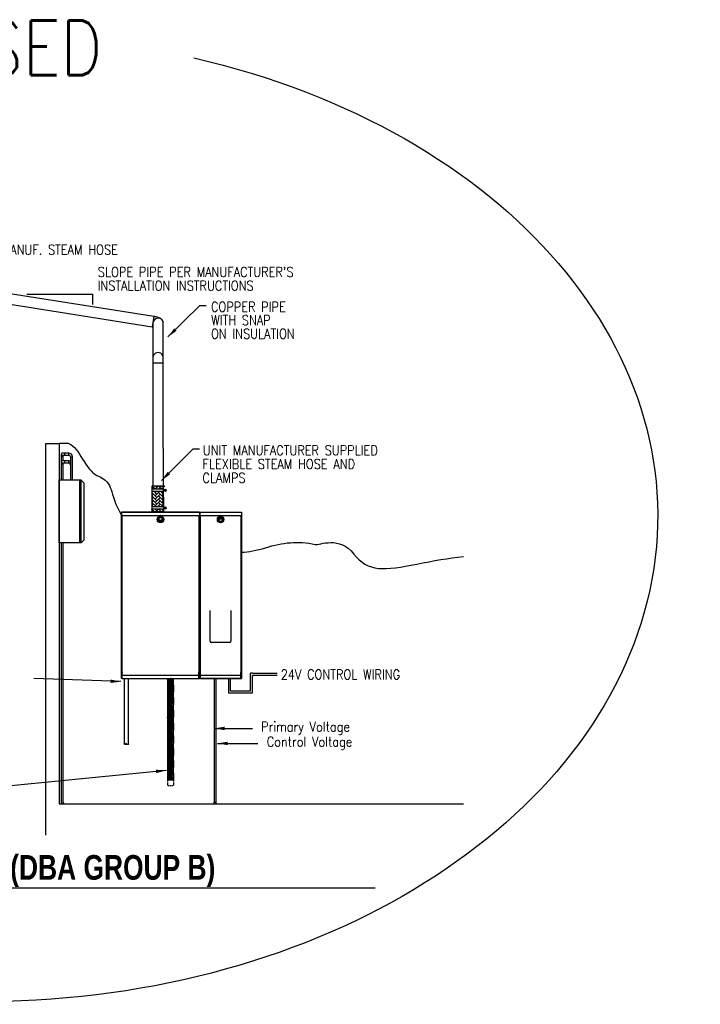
# Model space of a CAD drawing. Header units: inches. Extents: x -3.9 to 9.8, y 0.9 to 20.9.
# Tile 3 of 3: x 3.3 to 9.8, y 11.5 to 20.9. Entities that reach past the tile are written whole.
import ezdxf

# ---------------------------------------------------------------- set-up
doc = ezdxf.new("R2010")
doc.units = ezdxf.units.IN
doc.header["$MEASUREMENT"] = 0
for name, color, linetype in [('DEFAULT', 7, 'Continuous'), ('M-DETL-HEVY', 5, 'Continuous'), ('M-DETL-M', 1, 'Continuous'), ('M-DETL-TEXT', 2, 'Continuous')]:
    doc.layers.add(name, color=color, linetype=linetype)
doc.styles.add('BOLD', font='bold.shx', dxfattribs={"width": 0.9})
doc.styles.add('Romans', font='romans.shx')
doc.dimstyles.get("Standard").update_dxf_attribs({"dimtxt": 0.18, "dimasz": 0.18, "dimexe": 0.18, "dimexo": 0.0625, "dimgap": 0.09, "dimtad": 0, "dimtih": 1, "dimtoh": 1, "dimdec": 5, "dimzin": 0, "dimdsep": 46, "dimlunit": 4, "dimtxsty": 'Romans', "dimcen": 0.09, "dimadec": 0, "dimazin": 0, "dimtfac": 1, "dimtdec": 5, "dimtofl": 0, "dimtmove": 2, "dimatfit": 3, "dimfxl": 1, "dimtolj": 1, "dimtzin": 3, "dimarcsym": 0})
pattern_1 = [(135, (7.50195, 11.423051), (-1e-18, 0.015577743), [0.03304538, -0.01101513]), (45, (7.494162, 11.43084), (-1e-18, 0.015577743), [0.03304538, -0.01101513])]
pattern_2 = [(135, (7.50195, 10.821369), (-1e-18, 0.015577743), [0.03304538, -0.01101513]), (45, (7.494162, 10.829158), (-1e-18, 0.015577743), [0.03304538, -0.01101513])]
pattern_3 = [(135, (7.50195, 10.941437), (-1e-18, 0.015577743), [0.03304538, -0.01101513]), (45, (7.494162, 10.949226), (-1e-18, 0.015577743), [0.03304538, -0.01101513])]
pattern_4 = [(135, (7.50195, 11.176728), (-1e-18, 0.015577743), [0.03304538, -0.01101513]), (45, (7.494162, 11.184517), (-1e-18, 0.015577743), [0.03304538, -0.01101513])]
pattern_5 = [(135, (7.50195, 11.056548), (-1e-18, 0.015577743), [0.03304538, -0.01101513]), (45, (7.494162, 11.064337), (-1e-18, 0.015577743), [0.03304538, -0.01101513])]
pattern_6 = [(135, (7.50195, 11.296908), (-1e-18, 0.015577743), [0.03304538, -0.01101513]), (45, (7.494162, 11.304697), (-1e-18, 0.015577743), [0.03304538, -0.01101513])]
pattern_7 = [(135, (7.50195, 11.663412), (-1e-18, 0.015577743), [0.03304538, -0.01101513]), (45, (7.494162, 11.6712), (-1e-18, 0.015577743), [0.03304538, -0.01101513])]
pattern_8 = [(135, (7.50195, 11.543232), (-1e-18, 0.015577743), [0.03304538, -0.01101513]), (45, (7.494162, 11.55102), (-1e-18, 0.015577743), [0.03304538, -0.01101513])]
pattern_9 = [(135, (10.346237, 10.37406), (-3e-18, 0.032266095), [0.06844672, -0.02281557]), (45, (10.330104, 10.390193), (-3e-18, 0.032266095), [0.06844672, -0.02281557])]

msp = doc.modelspace()

# ---------------------------------------------------------------- hatches: boundary and pattern name
at = {"layer": 'M-DETL-M', "linetype": 'Continuous'}
h = msp.add_hatch(dxfattribs=at)
h.set_pattern_fill('AR-HBONE', color=256, scale=0.005704, angle=180, style=0)
h.set_pattern_definition(pattern_9)
h.paths.add_polyline_path([(4.667, 16.4224), (4.667, 16.453), (4.553, 16.453), (4.553, 16.4224)])
h = msp.add_hatch(dxfattribs=at)
h.set_pattern_fill('AR-HBONE', color=256, scale=0.005704, angle=180, style=0)
h.set_pattern_definition(pattern_9)
h.paths.add_polyline_path([(4.667, 16.3469), (4.667, 16.4), (4.553, 16.4), (4.553, 16.2524), (4.667, 16.2524)])
h = msp.add_hatch(dxfattribs=at)
h.set_pattern_fill('AR-HBONE', color=256, scale=0.005704, angle=180, style=0)
h.set_pattern_definition(pattern_9)
h.paths.add_polyline_path([(4.553, 16.23), (4.667, 16.23), (4.667, 16.2043), (4.553, 16.2043)])
h = msp.add_hatch(dxfattribs=at)
h.set_pattern_fill('AR-HBONE', color=256, scale=0.002754, angle=180, style=0)
h.set_pattern_definition(pattern_7)
h.paths.add_polyline_path([(4.7601, 14.5835), (4.7601, 14.5983), (4.705, 14.5983), (4.705, 14.5835)])
h = msp.add_hatch(dxfattribs=at)
h.set_pattern_fill('AR-HBONE', color=256, scale=0.002754, angle=180, style=0)
h.set_pattern_definition(pattern_7)
h.paths.add_polyline_path([(4.7601, 14.547), (4.7601, 14.5727), (4.705, 14.5727), (4.705, 14.5014), (4.7601, 14.5014)])
h = msp.add_hatch(dxfattribs=at)
h.set_pattern_fill('AR-HBONE', color=256, scale=0.002754, angle=180, style=0)
h.set_pattern_definition(pattern_7)
h.paths.add_polyline_path([(4.705, 14.4906), (4.7601, 14.4906), (4.7601, 14.4782), (4.705, 14.4782)])
h = msp.add_hatch(dxfattribs=at)
h.set_pattern_fill('AR-HBONE', color=256, scale=0.002754, angle=180, style=0)
h.set_pattern_definition(pattern_8)
h.paths.add_polyline_path([(4.7601, 14.4633), (4.7601, 14.4781), (4.705, 14.4781), (4.705, 14.4633)])
h = msp.add_hatch(dxfattribs=at)
h.set_pattern_fill('AR-HBONE', color=256, scale=0.002754, angle=180, style=0)
h.set_pattern_definition(pattern_8)
h.paths.add_polyline_path([(4.7601, 14.4269), (4.7601, 14.4525), (4.705, 14.4525), (4.705, 14.3812), (4.7601, 14.3812)])
h = msp.add_hatch(dxfattribs=at)
h.set_pattern_fill('AR-HBONE', color=256, scale=0.002754, angle=180, style=0)
h.set_pattern_definition(pattern_8)
h.paths.add_polyline_path([(4.705, 14.3704), (4.7601, 14.3704), (4.7601, 14.358), (4.705, 14.358)])
h = msp.add_hatch(dxfattribs=at)
h.set_pattern_fill('AR-HBONE', color=256, scale=0.002754, angle=180, style=0)
h.set_pattern_definition(pattern_1)
h.paths.add_polyline_path([(4.7601, 14.3431), (4.7601, 14.3579), (4.705, 14.3579), (4.705, 14.3431)])
h = msp.add_hatch(dxfattribs=at)
h.set_pattern_fill('AR-HBONE', color=256, scale=0.002754, angle=180, style=0)
h.set_pattern_definition(pattern_1)
h.paths.add_polyline_path([(4.7601, 14.3067), (4.7601, 14.3323), (4.705, 14.3323), (4.705, 14.261), (4.7601, 14.261)])
h = msp.add_hatch(dxfattribs=at)
h.set_pattern_fill('AR-HBONE', color=256, scale=0.002754, angle=180, style=0)
h.set_pattern_definition(pattern_1)
h.paths.add_polyline_path([(4.705, 14.2502), (4.7601, 14.2502), (4.7601, 14.2378), (4.705, 14.2378)])
h = msp.add_hatch(dxfattribs=at)
h.set_pattern_fill('AR-HBONE', color=256, scale=0.002754, angle=180, style=0)
h.set_pattern_definition([(135, (7.50195, 11.30794), (-1e-18, 0.015577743), [0.03304538, -0.01101513]), (45, (7.494162, 11.315729), (-1e-18, 0.015577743), [0.03304538, -0.01101513])])
h.paths.add_polyline_path([(4.7601, 14.228), (4.7601, 14.2428), (4.705, 14.2428), (4.705, 14.228)])
h = msp.add_hatch(dxfattribs=at)
h.set_pattern_fill('AR-HBONE', color=256, scale=0.002754, angle=180, style=0)
h.set_pattern_definition(pattern_6)
h.paths.add_polyline_path([(4.7601, 14.217), (4.7601, 14.2318), (4.705, 14.2318), (4.705, 14.217)])
h = msp.add_hatch(dxfattribs=at)
h.set_pattern_fill('AR-HBONE', color=256, scale=0.002754, angle=180, style=0)
h.set_pattern_definition(pattern_6)
h.paths.add_polyline_path([(4.7601, 14.1805), (4.7601, 14.2062), (4.705, 14.2062), (4.705, 14.1349), (4.7601, 14.1349)])
h = msp.add_hatch(dxfattribs=at)
h.set_pattern_fill('AR-HBONE', color=256, scale=0.002754, angle=180, style=0)
h.set_pattern_definition(pattern_6)
h.paths.add_polyline_path([(4.705, 14.1241), (4.7601, 14.1241), (4.7601, 14.1117), (4.705, 14.1117)])
h = msp.add_hatch(dxfattribs=at)
h.set_pattern_fill('AR-HBONE', color=256, scale=0.002754, angle=180, style=0)
h.set_pattern_definition(pattern_4)
h.paths.add_polyline_path([(4.7601, 14.0968), (4.7601, 14.1116), (4.705, 14.1116), (4.705, 14.0968)])
h = msp.add_hatch(dxfattribs=at)
h.set_pattern_fill('AR-HBONE', color=256, scale=0.002754, angle=180, style=0)
h.set_pattern_definition(pattern_4)
h.paths.add_polyline_path([(4.7601, 14.0604), (4.7601, 14.086), (4.705, 14.086), (4.705, 14.0147), (4.7601, 14.0147)])
h = msp.add_hatch(dxfattribs=at)
h.set_pattern_fill('AR-HBONE', color=256, scale=0.002754, angle=180, style=0)
h.set_pattern_definition(pattern_4)
h.paths.add_polyline_path([(4.705, 14.0039), (4.7601, 14.0039), (4.7601, 13.9915), (4.705, 13.9915)])
h = msp.add_hatch(dxfattribs=at)
h.set_pattern_fill('AR-HBONE', color=256, scale=0.002754, angle=180, style=0)
h.set_pattern_definition(pattern_5)
h.paths.add_polyline_path([(4.7601, 13.9766), (4.7601, 13.9914), (4.705, 13.9914), (4.705, 13.9766)])
h = msp.add_hatch(dxfattribs=at)
h.set_pattern_fill('AR-HBONE', color=256, scale=0.002754, angle=180, style=0)
h.set_pattern_definition(pattern_5)
h.paths.add_polyline_path([(4.7601, 13.9402), (4.7601, 13.9658), (4.705, 13.9658), (4.705, 13.8945), (4.7601, 13.8945)])
h = msp.add_hatch(dxfattribs=at)
h.set_pattern_fill('AR-HBONE', color=256, scale=0.002754, angle=180, style=0)
h.set_pattern_definition(pattern_5)
h.paths.add_polyline_path([(4.705, 13.8837), (4.7601, 13.8837), (4.7601, 13.8713), (4.705, 13.8713)])
h = msp.add_hatch(dxfattribs=at)
h.set_pattern_fill('AR-HBONE', color=256, scale=0.002754, angle=180, style=0)
h.set_pattern_definition(pattern_3)
h.paths.add_polyline_path([(4.7601, 13.8615), (4.7601, 13.8763), (4.705, 13.8763), (4.705, 13.8615)])
h = msp.add_hatch(dxfattribs=at)
h.set_pattern_fill('AR-HBONE', color=256, scale=0.002754, angle=180, style=0)
h.set_pattern_definition(pattern_3)
h.paths.add_polyline_path([(4.7601, 13.8251), (4.7601, 13.8507), (4.705, 13.8507), (4.705, 13.7794), (4.7601, 13.7794)])
h = msp.add_hatch(dxfattribs=at)
h.set_pattern_fill('AR-HBONE', color=256, scale=0.002754, angle=180, style=0)
h.set_pattern_definition(pattern_3)
h.paths.add_polyline_path([(4.705, 13.7686), (4.7601, 13.7686), (4.7601, 13.7562), (4.705, 13.7562)])
h = msp.add_hatch(dxfattribs=at)
h.set_pattern_fill('AR-HBONE', color=256, scale=0.002754, angle=180, style=0)
h.set_pattern_definition(pattern_2)
h.paths.add_polyline_path([(4.7601, 13.7414), (4.7601, 13.7562), (4.705, 13.7562), (4.705, 13.7414)])
h = msp.add_hatch(dxfattribs=at)
h.set_pattern_fill('AR-HBONE', color=256, scale=0.002754, angle=180, style=0)
h.set_pattern_definition(pattern_2)
h.paths.add_polyline_path([(4.7601, 13.705), (4.7601, 13.7306), (4.705, 13.7306), (4.705, 13.6594), (4.7601, 13.6594)])
h = msp.add_hatch(dxfattribs=at)
h.set_pattern_fill('AR-HBONE', color=256, scale=0.002754, angle=180, style=0)
h.set_pattern_definition(pattern_2)
h.paths.add_polyline_path([(4.705, 13.6485), (4.7601, 13.6485), (4.7601, 13.6362), (4.705, 13.6362)])

# ---------------------------------------------------------------- linework, layer by layer
at = {"layer": 'DEFAULT', "color": 7, "linetype": 'Continuous'}
for p, q in [((4.2644, 16.1708), (4.2644, 16.169)), ((4.2644, 16.169), (4.2644, 16.169)), ((4.2644, 16.169), (4.2669, 16.169)), ((4.2668, 16.169), (4.2668, 16.169)), ((4.2669, 16.169), (4.2669, 16.169)), ((4.2669, 16.169), (4.2669, 16.169)), ((4.2644, 14.6285), (4.2643, 14.6285)), ((4.2668, 14.6307), (4.2674, 14.6307)), ((4.2673, 14.6113), (4.2673, 14.6307)), ((4.2698, 14.6293), (4.2706, 14.6293)), ((4.2668, 14.6113), (4.2644, 14.6113)), ((4.2644, 14.6113), (4.2644, 14.6113)), ((4.2644, 14.6113), (4.2651, 14.6113)), ((4.2651, 14.6113), (4.2651, 14.6113)), ((4.2651, 14.6113), (4.2673, 14.6113)), ((4.2706, 14.6112), (4.2669, 14.6112)), ((4.2706, 14.6088), (4.2669, 14.6088)), ((4.2673, 14.6113), (4.2674, 14.6113)), ((4.2698, 14.6113), (4.2674, 14.6113)), ((4.2706, 14.6113), (4.2698, 14.6113)), ((4.2706, 14.6088), (4.2706, 14.6095)), ((5.1524, 13.4237), (5.1712, 13.4237))]:
    msp.add_line(p, q, dxfattribs=at)
for centre, radius, start, end in [((5.1243, 14.9675), 0.0125, 180, 270), ((5.2993, 14.9675), 0.0125, 270, 0), ((4.2669, 14.6113), 0.00254, 180, 270), ((4.2669, 14.6113), 0.00015, 180, 270), ((3.7209, 13.4237), 0.0156, 180, 250.45859), ((5.1368, 13.4237), 0.0156, 289.54141, 0), ((5.1368, 13.4237), 0.0344, 334.63624, 0)]:
    msp.add_arc(centre, radius, start, end, dxfattribs=at)
at = {"layer": 'M-DETL-HEVY', "linetype": 'Continuous'}
for p, q in [((4.2644, 16.2026), (5.0104, 16.2026)), ((4.2644, 16.2026), (4.2644, 16.2018)), ((4.2644, 16.2018), (5.0104, 16.2018)), ((4.2644, 16.2018), (4.2644, 16.1708)), ((4.2644, 16.1708), (5.0104, 16.1708)), ((4.2644, 14.6678), (4.2644, 16.169)), ((4.2706, 16.2026), (4.2669, 16.2026)), ((4.2669, 16.169), (4.2669, 14.6678)), ((4.2669, 16.169), (4.6335, 16.169)), ((5.0041, 16.2026), (4.2706, 16.2026)), ((4.2706, 16.2026), (4.2706, 16.2026)), ((4.6413, 16.169), (5.0078, 16.169)), ((5.0078, 16.2026), (5.0041, 16.2026)), ((5.0041, 16.2026), (5.0041, 16.2026)), ((5.0078, 14.6678), (5.0078, 16.169)), ((5.0104, 16.169), (5.0078, 16.169)), ((5.0078, 16.169), (5.0078, 16.169)), ((5.0079, 16.169), (5.0079, 16.169)), ((5.008, 16.169), (5.008, 16.169)), ((5.0104, 16.2026), (5.0104, 16.2018)), ((5.0104, 16.2018), (5.0104, 16.1708)), ((5.0104, 16.1708), (5.0104, 16.169)), ((5.0104, 16.169), (5.0104, 14.6678)), ((5.0104, 16.169), (5.0104, 16.169)), ((5.0131, 16.2029), (5.4131, 16.2029)), ((5.0131, 16.2029), (5.0131, 16.2022)), ((5.0131, 16.2022), (5.4131, 16.2022)), ((5.0131, 16.2022), (5.0131, 16.1712)), ((5.0131, 16.1712), (5.4131, 16.1712)), ((5.0131, 16.1712), (5.0131, 16.1694)), ((5.0131, 14.6681), (5.0131, 16.1694)), ((5.0131, 16.1694), (5.0157, 16.1694)), ((5.0131, 16.1694), (5.0131, 16.1694)), ((5.0131, 16.1694), (5.0157, 16.1694)), ((5.0155, 16.1694), (5.0155, 16.1694)), ((5.0157, 16.1694), (5.0157, 14.6681)), ((5.0157, 16.1694), (5.2092, 16.1694)), ((5.0157, 16.1694), (5.0157, 16.1694)), ((5.4106, 14.6681), (5.4106, 16.1694)), ((5.4131, 16.1694), (5.4106, 16.1694)), ((5.4106, 16.1694), (5.4131, 16.1694)), ((5.4131, 16.2029), (5.4131, 16.2022)), ((5.4131, 16.2022), (5.4131, 16.1712)), ((5.4131, 16.1712), (5.4131, 16.1694)), ((5.4131, 16.1694), (5.4131, 14.6681)), ((5.4131, 16.1694), (5.4131, 16.1694)), ((4.2643, 16.0541), (4.2625, 16.0524)), ((4.2625, 16.0088), (4.2625, 16.0524)), ((4.2643, 16.0604), (4.2643, 16.0525)), ((4.2644, 16.0604), (4.2643, 16.0604)), ((4.2644, 16.0525), (4.2643, 16.0525)), ((4.2643, 16.0525), (4.2643, 16.0448)), ((4.2644, 16.0448), (4.2643, 16.0448)), ((5.0131, 16.1049), (5.0104, 16.1085)), ((5.0104, 16.0695), (5.0131, 16.0731)), ((5.0104, 16.0604), (5.0105, 16.0604)), ((5.0104, 16.0526), (5.0105, 16.0526)), ((5.0104, 16.0448), (5.0105, 16.0448)), ((5.0105, 16.0526), (5.0105, 16.0604)), ((5.0131, 16.0586), (5.0105, 16.0586)), ((5.0105, 16.0448), (5.0105, 16.0526)), ((5.013, 16.0545), (5.013, 16.0466)), ((5.0131, 16.0545), (5.013, 16.0545)), ((5.0131, 16.0466), (5.013, 16.0466)), ((5.013, 16.0466), (5.013, 16.0389)), ((5.0131, 16.0389), (5.013, 16.0389)), ((5.4131, 16.0545), (5.4132, 16.0545)), ((5.4131, 16.0467), (5.4132, 16.0467)), ((5.4131, 16.0389), (5.4132, 16.0389)), ((5.4132, 16.0467), (5.4132, 16.0545)), ((5.4132, 16.0389), (5.4132, 16.0467)), ((4.2625, 16.0085), (4.2625, 16.0088)), ((4.2644, 16.0088), (4.2625, 16.0088)), ((4.2644, 16.0085), (4.2625, 16.0085)), ((4.2625, 16.0003), (4.2625, 16.0085)), ((4.2644, 16.0003), (4.2625, 16.0003)), ((4.2625, 15.9963), (4.2625, 16.0003)), ((4.2644, 15.9963), (4.2625, 15.9963)), ((4.2625, 15.851), (4.2625, 15.9963)), ((5.0131, 16.0088), (5.0104, 16.0088)), ((5.0131, 16.0085), (5.0104, 16.0085)), ((5.0131, 16.0003), (5.0104, 16.0003)), ((5.0131, 15.9963), (5.0104, 15.9963)), ((4.2625, 15.847), (4.2625, 15.851)), ((4.2644, 15.851), (4.2625, 15.851)), ((4.2644, 15.847), (4.2625, 15.847)), ((4.2625, 15.8388), (4.2625, 15.847)), ((5.0131, 15.851), (5.0104, 15.851)), ((5.0131, 15.847), (5.0104, 15.847)), ((4.2625, 15.8384), (4.2625, 15.8388)), ((4.2644, 15.8388), (4.2625, 15.8388)), ((4.2644, 15.8384), (4.2625, 15.8384)), ((4.2625, 15.7949), (4.2625, 15.8384)), ((4.2625, 15.7949), (4.2644, 15.7931)), ((5.0131, 15.8388), (5.0104, 15.8388)), ((5.0131, 15.8384), (5.0104, 15.8384)), ((5.0131, 15.7886), (5.0104, 15.7886)), ((4.2643, 14.6441), (4.2643, 14.6363)), ((4.2644, 14.6441), (4.2643, 14.6441)), ((4.2643, 14.6363), (4.2643, 14.6285)), ((4.2644, 14.6363), (4.2643, 14.6363)), ((4.2644, 14.6678), (4.2669, 14.6678)), ((4.2644, 14.6423), (4.2644, 14.6678)), ((4.2668, 14.6423), (4.2644, 14.6423)), ((4.2644, 14.6113), (4.2644, 14.6423)), ((4.2668, 14.6423), (4.2668, 14.6678)), ((4.2668, 14.6113), (4.2668, 14.6423)), ((4.2674, 14.6419), (4.2668, 14.6419)), ((4.2669, 14.6678), (4.2706, 14.6678)), ((4.2673, 14.6419), (4.2673, 14.6678)), ((4.2674, 14.6588), (4.2674, 14.6678)), ((4.2674, 14.6588), (4.2674, 14.6678)), ((4.2674, 14.6353), (4.2674, 14.6588)), ((4.2674, 14.6588), (4.2699, 14.6588)), ((4.2674, 14.6113), (4.2674, 14.6353)), ((4.2674, 14.6353), (4.2698, 14.6353)), ((4.2698, 14.6353), (4.2698, 14.6588)), ((4.2706, 14.6433), (4.2698, 14.6433)), ((4.2698, 14.6113), (4.2698, 14.6353)), ((4.2699, 14.6678), (4.2699, 14.6588)), ((4.2699, 14.6588), (4.2706, 14.6588)), ((4.2706, 14.6423), (4.2706, 14.6678)), ((4.2706, 14.6423), (5.0041, 14.6423)), ((4.2706, 14.6405), (4.2706, 14.6423)), ((4.2706, 14.6405), (5.0041, 14.6405)), ((4.2706, 14.6095), (4.2706, 14.6405)), ((5.0041, 14.6678), (5.0041, 14.6423)), ((5.0041, 14.6678), (5.0078, 14.6678)), ((5.0048, 14.6588), (5.0041, 14.6588)), ((5.005, 14.6433), (5.0041, 14.6433)), ((5.0041, 14.6423), (5.0041, 14.6405)), ((5.0041, 14.6405), (5.0041, 14.6095)), ((5.0041, 14.6293), (5.005, 14.6293)), ((5.0048, 14.6588), (5.0048, 14.6678)), ((5.0074, 14.6588), (5.0048, 14.6588)), ((5.005, 14.6353), (5.005, 14.6588)), ((5.005, 14.6113), (5.005, 14.6353)), ((5.0074, 14.6353), (5.005, 14.6353)), ((5.0074, 14.6419), (5.0074, 14.6678)), ((5.0074, 14.6588), (5.0074, 14.6678)), ((5.0074, 14.6588), (5.0074, 14.6678)), ((5.0074, 14.6353), (5.0074, 14.6588)), ((5.008, 14.6419), (5.0074, 14.6419)), ((5.0074, 14.6113), (5.0074, 14.6353)), ((5.0074, 14.6307), (5.008, 14.6307)), ((5.0074, 14.6113), (5.0074, 14.6307)), ((5.0078, 14.6678), (5.0104, 14.6678)), ((5.008, 14.6678), (5.008, 14.6423)), ((5.008, 14.6423), (5.008, 14.6113)), ((5.008, 14.6423), (5.0104, 14.6423)), ((5.0131, 14.7049), (5.0104, 14.7085)), ((5.0104, 14.6695), (5.0131, 14.6731)), ((5.0104, 14.6678), (5.0104, 14.6423)), ((5.0104, 14.6442), (5.0105, 14.6442)), ((5.0104, 14.6423), (5.0104, 14.6113)), ((5.0104, 14.6364), (5.0105, 14.6364)), ((5.0104, 14.6285), (5.0105, 14.6285)), ((5.0105, 14.6364), (5.0105, 14.6442)), ((5.0105, 14.6285), (5.0105, 14.6364)), ((5.013, 14.6445), (5.013, 14.6366)), ((5.0131, 14.6445), (5.013, 14.6445)), ((5.013, 14.6366), (5.013, 14.6289)), ((5.0131, 14.6366), (5.013, 14.6366)), ((5.0131, 14.6289), (5.013, 14.6289)), ((5.0131, 14.6391), (5.0131, 14.6681)), ((5.0131, 14.6681), (5.0157, 14.6681)), ((5.0131, 14.6091), (5.0131, 14.6391)), ((5.0155, 14.6391), (5.0131, 14.6391)), ((5.0155, 14.6391), (5.0155, 14.6681)), ((5.0158, 14.6423), (5.0155, 14.6423)), ((5.0155, 14.6091), (5.0155, 14.6391)), ((5.0155, 14.6311), (5.0158, 14.6311)), ((5.0157, 14.6681), (5.0194, 14.6681)), ((5.0158, 14.6592), (5.0158, 14.6681)), ((5.0158, 14.6592), (5.0158, 14.6681)), ((5.0158, 14.6592), (5.0183, 14.6592)), ((5.0158, 14.6352), (5.0158, 14.6592)), ((5.0158, 14.6113), (5.0158, 14.6352)), ((5.0158, 14.6352), (5.0182, 14.6352)), ((5.0182, 14.6352), (5.0182, 14.6592)), ((5.0194, 14.6437), (5.0182, 14.6437)), ((5.0182, 14.6113), (5.0182, 14.6352)), ((5.0182, 14.6297), (5.0194, 14.6297)), ((5.0183, 14.6592), (5.0183, 14.6681)), ((5.0183, 14.6592), (5.0194, 14.6592)), ((5.0183, 14.6592), (5.0183, 14.6437)), ((5.0183, 14.6297), (5.0183, 14.6113)), ((5.0194, 14.6427), (5.0194, 14.6681)), ((5.0194, 14.6427), (5.4069, 14.6427)), ((5.0194, 14.6409), (5.0194, 14.6427)), ((5.0194, 14.6409), (5.4069, 14.6409)), ((5.0194, 14.6099), (5.0194, 14.6409)), ((5.4069, 14.6681), (5.4069, 14.6427)), ((5.4069, 14.6681), (5.4106, 14.6681)), ((5.4081, 14.6577), (5.4069, 14.6577)), ((5.4082, 14.6437), (5.4069, 14.6437)), ((5.4069, 14.6427), (5.4069, 14.6409)), ((5.4069, 14.6409), (5.4069, 14.6099)), ((5.4069, 14.6297), (5.4082, 14.6297)), ((5.4081, 14.6577), (5.4081, 14.6681)), ((5.4106, 14.6577), (5.4081, 14.6577)), ((5.4082, 14.6289), (5.4082, 14.6577)), ((5.4082, 14.6102), (5.4082, 14.6289)), ((5.4082, 14.6289), (5.4106, 14.6289)), ((5.4106, 14.6577), (5.4106, 14.6681)), ((5.4106, 14.6577), (5.4106, 14.6681)), ((5.4106, 14.6681), (5.4131, 14.6681)), ((5.4106, 14.6289), (5.4106, 14.6577)), ((5.4107, 14.6423), (5.4106, 14.6423)), ((5.4106, 14.6311), (5.4107, 14.6311)), ((5.4106, 14.6102), (5.4106, 14.6289)), ((5.4107, 14.6423), (5.4107, 14.6681)), ((5.4107, 14.6681), (5.4107, 14.6391)), ((5.4107, 14.6391), (5.4107, 14.6091)), ((5.4107, 14.6391), (5.4131, 14.6391)), ((5.4107, 14.6089), (5.4107, 14.6311)), ((5.4131, 14.6681), (5.4131, 14.6391)), ((5.4131, 14.6445), (5.4132, 14.6445)), ((5.4131, 14.6391), (5.4131, 14.6091)), ((5.4131, 14.6367), (5.4132, 14.6367)), ((5.4131, 14.6289), (5.4132, 14.6289)), ((5.4132, 14.6367), (5.4132, 14.6445)), ((5.4132, 14.6289), (5.4132, 14.6367)), ((4.2706, 14.6095), (5.0041, 14.6095)), ((4.2706, 14.6088), (5.0041, 14.6088)), ((5.005, 14.6113), (5.0041, 14.6113)), ((5.0078, 14.6112), (5.0041, 14.6112)), ((5.0041, 14.6095), (5.0041, 14.6088)), ((5.0078, 14.6088), (5.0041, 14.6088)), ((5.005, 14.6113), (5.0074, 14.6113)), ((5.0074, 14.6113), (5.0074, 14.6113)), ((5.0074, 14.6113), (5.0096, 14.6113)), ((5.008, 14.6113), (5.0104, 14.6113)), ((5.0096, 14.6113), (5.0096, 14.6113)), ((5.0096, 14.6113), (5.0104, 14.6113)), ((5.0104, 14.6113), (5.0104, 14.6113)), ((5.0155, 14.6091), (5.0131, 14.6091)), ((5.0182, 14.6113), (5.0158, 14.6113)), ((5.0183, 14.6113), (5.0182, 14.6113)), ((5.0183, 14.6113), (5.0194, 14.6113)), ((5.0183, 14.6088), (5.0183, 14.6113)), ((5.4083, 14.6088), (5.0183, 14.6088)), ((5.0194, 14.6099), (5.4069, 14.6099)), ((5.0194, 14.6091), (5.0194, 14.6099)), ((5.0194, 14.6091), (5.4069, 14.6091)), ((5.4069, 14.6113), (5.4082, 14.6113)), ((5.4069, 14.6099), (5.4069, 14.6091)), ((5.4082, 14.6089), (5.4082, 14.6102)), ((5.4082, 14.6102), (5.4106, 14.6102)), ((5.4106, 14.6089), (5.4082, 14.6089)), ((5.4083, 14.6089), (5.4083, 14.6088)), ((5.4106, 14.6089), (5.4106, 14.6102)), ((5.4107, 14.6089), (5.4106, 14.6089)), ((5.4107, 14.6091), (5.4131, 14.6091)), ((5.4124, 14.6089), (5.4107, 14.6089)), ((5.4124, 14.6089), (5.4124, 14.6091)), ((5.4131, 14.6089), (5.4124, 14.6089)), ((5.4131, 14.6089), (5.4131, 14.6091))]:
    msp.add_line(p, q, dxfattribs=at)
for centre, radius, start, end in [((4.2669, 16.2001), 0.00254, 90, 100.18175), ((5.0078, 16.2001), 0.00254, 79.81825, 90), ((5.0078, 14.6113), 0.00015, 270, 0), ((5.0078, 14.6113), 0.00254, 270, 0), ((5.0183, 14.6113), 0.00254, 180, 270), ((5.0183, 14.6113), 0.00015, 180, 270), ((5.4083, 14.6113), 0.00254, 270, 290.76549)]:
    msp.add_arc(centre, radius, start, end, dxfattribs=at)
at = {"layer": 'M-DETL-M', "linetype": 'Continuous'}
for p, q in [((4.5736, 18.0765), (2.6369, 18.3832)), ((2.6213, 18.2844), (4.5579, 17.9777)), ((4.5736, 18.0765), (4.5579, 17.9777)), ((4.5639, 18.0114), (4.5639, 17.6824)), ((4.6639, 17.6824), (4.6639, 18.0114)), ((4.5639, 17.6824), (4.5639, 17.6331)), ((4.6639, 17.6331), (4.6639, 17.6824)), ((4.5639, 17.6331), (4.5639, 16.8147)), ((4.5639, 17.6331), (4.6639, 17.6331)), ((4.6639, 16.8147), (4.6639, 17.6331)), ((3.5394, 13.1089), (3.5394, 16.8589)), ((3.5394, 16.8589), (3.6644, 16.8589)), ((3.6644, 16.8589), (3.6644, 13.4089)), ((3.7598, 16.8589), (3.6644, 16.8589)), ((4.5639, 16.8147), (4.5639, 16.453)), ((4.6639, 16.8147), (4.6639, 16.4624)), ((3.6865, 16.7589), (3.6865, 16.7339)), ((3.7052, 16.7339), (3.6865, 16.7339)), ((3.6865, 16.7339), (3.6865, 16.6839)), ((3.7209, 16.7683), (3.6959, 16.7683)), ((3.6959, 16.7496), (3.7209, 16.7496)), ((3.7209, 16.6933), (3.6959, 16.6933)), ((3.7052, 16.7339), (3.7052, 16.7496)), ((3.7052, 16.6933), (3.7052, 16.7339)), ((3.7584, 16.7683), (3.7209, 16.7683)), ((3.7209, 16.7496), (3.7209, 16.7683)), ((3.7209, 16.7496), (3.7584, 16.7496)), ((3.7584, 16.6933), (3.7209, 16.6933)), ((3.7209, 16.6746), (3.7209, 16.6933)), ((3.7584, 16.7496), (3.7584, 16.7683)), ((3.7584, 16.6746), (3.7584, 16.6933)), ((3.774, 16.7339), (3.774, 16.5089)), ((3.774, 16.7339), (3.7927, 16.7339)), ((3.7927, 16.5089), (3.7927, 16.7339)), ((3.6865, 16.6839), (3.6865, 16.6589)), ((3.6865, 16.6589), (3.6865, 16.5089)), ((3.7052, 16.6589), (3.6865, 16.6589)), ((3.6959, 16.6746), (3.7209, 16.6746)), ((3.7052, 16.6589), (3.7052, 16.6746)), ((3.7052, 16.5089), (3.7052, 16.6589)), ((3.7209, 16.6746), (3.7584, 16.6746)), ((3.6646, 15.9089), (3.6646, 16.5089)), ((3.8634, 16.5089), (3.6646, 16.5089)), ((3.8634, 16.5089), (3.8634, 15.9089)), ((3.8646, 15.9089), (3.8646, 16.5089)), ((3.8771, 16.5089), (3.8646, 16.5089)), ((3.8771, 15.9089), (3.8771, 16.5089)), ((3.9021, 16.4839), (3.8771, 16.5089)), ((3.9021, 16.4839), (3.9021, 15.9339)), ((4.553, 16.453), (4.553, 16.2043)), ((4.667, 16.453), (4.553, 16.453)), ((4.667, 16.4224), (4.553, 16.4224)), ((4.6639, 16.4624), (4.6768, 16.4495)), ((4.667, 16.3469), (4.667, 16.453)), ((4.6866, 16.4032), (4.6704, 16.4193)), ((4.667, 16.4), (4.553, 16.4)), ((4.667, 16.3469), (4.667, 16.2043)), ((4.667, 16.2524), (4.553, 16.2524)), ((4.667, 16.23), (4.553, 16.23)), ((4.6866, 16.2332), (4.6704, 16.2493)), ((4.667, 16.2043), (4.553, 16.2043)), ((4.561, 16.2043), (4.561, 16.2041)), ((4.561, 16.2041), (4.661, 16.2041)), ((4.6214, 16.1424), (4.6214, 16.1228)), ((4.6485, 16.1476), (4.6262, 16.1476)), ((4.6471, 16.1486), (4.6276, 16.1486)), ((4.6452, 16.1496), (4.6295, 16.1496)), ((4.6534, 16.1228), (4.6534, 16.1424)), ((4.661, 16.2041), (4.661, 16.2043)), ((5.1971, 16.1427), (5.1971, 16.1232)), ((5.2101, 16.1514), (5.2161, 16.1514)), ((5.2291, 16.1232), (5.2291, 16.1427)), ((4.6522, 16.1211), (4.6226, 16.1211)), ((4.648, 16.1171), (4.6267, 16.1171)), ((3.8634, 15.9089), (3.6646, 15.9089)), ((3.6865, 15.9089), (3.6865, 13.4089)), ((3.7052, 13.4089), (3.7052, 15.9089)), ((3.8771, 15.9089), (3.8646, 15.9089)), ((3.9021, 15.9339), (3.8771, 15.9089)), ((5.1118, 14.9675), (5.1118, 15.2603)), ((5.3118, 15.2603), (5.3118, 14.9675)), ((5.2993, 14.955), (5.1243, 14.955)), ((5.5177, 14.6606), (5.4989, 14.6606)), ((5.4989, 14.6418), (5.4989, 14.6606)), ((5.4989, 14.4901), (5.4989, 14.6418)), ((5.5177, 14.6606), (5.7536, 14.6606)), ((5.5177, 14.6418), (5.7536, 14.6418)), ((5.5177, 14.4713), (5.5177, 14.6418)), ((4.2895, 14.6088), (4.2895, 13.983)), ((4.3315, 14.4298), (4.3315, 14.6088)), ((4.705, 14.5983), (4.705, 14.6093)), ((4.7073, 14.5983), (4.705, 14.6005)), ((4.705, 14.5983), (4.705, 14.4782)), ((4.7173, 14.5727), (4.7065, 14.5835)), ((4.7097, 14.5727), (4.7213, 14.5842)), ((4.7229, 14.5983), (4.7124, 14.6093)), ((4.7135, 14.592), (4.7308, 14.6093)), ((4.7221, 14.5835), (4.7369, 14.5687)), ((4.7253, 14.5727), (4.7361, 14.5835)), ((4.7384, 14.5983), (4.7278, 14.6093)), ((4.7485, 14.5727), (4.7291, 14.592)), ((4.7354, 14.5983), (4.7464, 14.6093)), ((4.7409, 14.5727), (4.7525, 14.5842)), ((4.754, 14.5983), (4.7427, 14.6093)), ((4.7447, 14.592), (4.7601, 14.6074)), ((4.7447, 14.5609), (4.7525, 14.5687)), ((4.7533, 14.5835), (4.7601, 14.5766)), ((4.7565, 14.5727), (4.7601, 14.5763)), ((4.7601, 14.5983), (4.7601, 14.6093)), ((4.7601, 14.547), (4.7601, 14.5983)), ((4.7601, 14.547), (4.7601, 14.4782)), ((5.1524, 14.6088), (5.1524, 13.4237)), ((5.1712, 13.4237), (5.1712, 14.6088)), ((5.2899, 14.6088), (5.2899, 14.4924)), ((5.3087, 14.4924), (5.3087, 14.6088)), ((4.3315, 13.983), (4.3315, 14.4298)), ((4.705, 14.4781), (4.705, 14.358)), ((4.7173, 14.4525), (4.7065, 14.4633)), ((4.7089, 14.4782), (4.7089, 14.4781)), ((4.7097, 14.4525), (4.7213, 14.4641)), ((4.7215, 14.4906), (4.7107, 14.5014)), ((4.7135, 14.483), (4.7326, 14.5014)), ((4.7221, 14.4633), (4.7369, 14.4485)), ((4.7253, 14.4525), (4.7361, 14.4633)), ((4.7263, 14.5014), (4.7369, 14.4908)), ((4.7485, 14.4525), (4.7291, 14.4718)), ((4.7367, 14.4906), (4.7525, 14.5063)), ((4.7409, 14.4525), (4.7525, 14.4641)), ((4.7527, 14.4906), (4.7419, 14.5014)), ((4.7447, 14.4407), (4.7525, 14.4485)), ((4.7572, 14.4781), (4.7572, 14.4782)), ((4.7601, 14.4269), (4.7601, 14.4781)), ((5.2899, 14.4924), (5.2899, 14.4713)), ((5.2899, 14.4713), (5.5177, 14.4713)), ((5.3087, 14.4924), (5.3087, 14.4901)), ((5.3087, 14.4901), (5.4989, 14.4901)), ((4.705, 14.3579), (4.705, 14.2378)), ((4.7173, 14.3323), (4.7065, 14.3431)), ((4.7089, 14.358), (4.7089, 14.3579)), ((4.7097, 14.3323), (4.7213, 14.3439)), ((4.7215, 14.3704), (4.7107, 14.3812)), ((4.7135, 14.3628), (4.7326, 14.3812)), ((4.7221, 14.3431), (4.7369, 14.3283)), ((4.7253, 14.3323), (4.7361, 14.3431)), ((4.7263, 14.3812), (4.7369, 14.3706)), ((4.7485, 14.3323), (4.7291, 14.3517)), ((4.7367, 14.3704), (4.7525, 14.3862)), ((4.7409, 14.3323), (4.7525, 14.3439)), ((4.7527, 14.3704), (4.7419, 14.3812)), ((4.7572, 14.3579), (4.7572, 14.358)), ((4.7601, 14.4269), (4.7601, 14.358)), ((4.7601, 14.3067), (4.7601, 14.3579)), ((4.705, 14.2318), (4.705, 14.2428)), ((4.7215, 14.2502), (4.7107, 14.261)), ((4.7229, 14.2318), (4.7124, 14.2428)), ((4.7135, 14.2426), (4.7326, 14.261)), ((4.7135, 14.2255), (4.7308, 14.2428)), ((4.7263, 14.261), (4.7369, 14.2504)), ((4.7384, 14.2318), (4.7278, 14.2428)), ((4.7354, 14.2318), (4.7464, 14.2428)), ((4.7367, 14.2502), (4.7525, 14.266)), ((4.7527, 14.2502), (4.7419, 14.261)), ((4.754, 14.2318), (4.7427, 14.2428)), ((4.7447, 14.3205), (4.7525, 14.3283)), ((4.7447, 14.2255), (4.7601, 14.2409)), ((4.7601, 14.3067), (4.7601, 14.2378)), ((4.7601, 14.2318), (4.7601, 14.2428)), ((4.7073, 14.2318), (4.705, 14.234)), ((4.705, 14.2318), (4.705, 14.1117)), ((4.7173, 14.2062), (4.7065, 14.217)), ((4.7089, 14.2378), (4.7089, 14.2377)), ((4.7097, 14.2062), (4.7213, 14.2177)), ((4.7221, 14.217), (4.7369, 14.2022)), ((4.7253, 14.2062), (4.7361, 14.217)), ((4.7485, 14.2062), (4.7291, 14.2255)), ((4.7409, 14.2062), (4.7525, 14.2177)), ((4.7447, 14.1944), (4.7525, 14.2022)), ((4.7533, 14.217), (4.7601, 14.2101)), ((4.7565, 14.2062), (4.7601, 14.2098)), ((4.7572, 14.2377), (4.7572, 14.2378)), ((4.7601, 14.1805), (4.7601, 14.2318)), ((4.7601, 14.1805), (4.7601, 14.1117)), ((4.705, 14.1116), (4.705, 13.9915)), ((4.7173, 14.086), (4.7065, 14.0968)), ((4.7089, 14.1117), (4.7089, 14.1116)), ((4.7097, 14.086), (4.7213, 14.0976)), ((4.7215, 14.1241), (4.7107, 14.1349)), ((4.7135, 14.1165), (4.7326, 14.1349)), ((4.7221, 14.0968), (4.7369, 14.082)), ((4.7253, 14.086), (4.7361, 14.0968)), ((4.7263, 14.1349), (4.7369, 14.1243)), ((4.7485, 14.086), (4.7291, 14.1053)), ((4.7367, 14.1241), (4.7525, 14.1398)), ((4.7409, 14.086), (4.7525, 14.0976)), ((4.7527, 14.1241), (4.7419, 14.1349)), ((4.7447, 14.0742), (4.7525, 14.082)), ((4.7572, 14.1116), (4.7572, 14.1117)), ((4.7601, 14.0604), (4.7601, 14.1116)), ((4.7601, 14.0604), (4.7601, 13.9915)), ((4.705, 13.9914), (4.705, 13.8713)), ((4.7173, 13.9658), (4.7065, 13.9766)), ((4.7089, 13.9915), (4.7089, 13.9914)), ((4.7097, 13.9658), (4.7213, 13.9774)), ((4.7215, 14.0039), (4.7107, 14.0147)), ((4.7135, 13.9963), (4.7326, 14.0147)), ((4.7221, 13.9766), (4.7369, 13.9618)), ((4.7253, 13.9658), (4.7361, 13.9766)), ((4.7263, 14.0147), (4.7369, 14.0041)), ((4.7485, 13.9658), (4.7291, 13.9852)), ((4.7367, 14.0039), (4.7525, 14.0197)), ((4.7409, 13.9658), (4.7525, 13.9774)), ((4.7527, 14.0039), (4.7419, 14.0147)), ((4.7447, 13.954), (4.7525, 13.9618)), ((4.7572, 13.9914), (4.7572, 13.9915)), ((4.7601, 13.9402), (4.7601, 13.9914)), ((4.705, 13.8763), (4.705, 13.7562)), ((4.7089, 13.8713), (4.7089, 13.8712)), ((4.7215, 13.8837), (4.7107, 13.8945)), ((4.7135, 13.8761), (4.7326, 13.8945)), ((4.7263, 13.8945), (4.7369, 13.8839)), ((4.7485, 13.8507), (4.7291, 13.8701)), ((4.7367, 13.8837), (4.7525, 13.8995)), ((4.7527, 13.8837), (4.7419, 13.8945)), ((4.7572, 13.8712), (4.7572, 13.8713)), ((4.7601, 13.9402), (4.7601, 13.8713)), ((4.7601, 13.8251), (4.7601, 13.8763)), ((4.7173, 13.8507), (4.7065, 13.8615)), ((4.7097, 13.8507), (4.7213, 13.8623)), ((4.7215, 13.7686), (4.7107, 13.7794)), ((4.7135, 13.761), (4.7326, 13.7794)), ((4.7221, 13.8615), (4.7369, 13.8467)), ((4.7253, 13.8507), (4.7361, 13.8615)), ((4.7263, 13.7794), (4.7369, 13.7688)), ((4.7367, 13.7686), (4.7525, 13.7844)), ((4.7409, 13.8507), (4.7525, 13.8623)), ((4.7527, 13.7686), (4.7419, 13.7794)), ((4.7447, 13.8389), (4.7525, 13.8467)), ((4.7601, 13.8251), (4.7601, 13.7562)), ((4.705, 13.7562), (4.705, 13.6362)), ((4.7173, 13.7306), (4.7065, 13.7414)), ((4.7097, 13.7306), (4.7213, 13.7422)), ((4.7118, 13.7563), (4.7118, 13.7562)), ((4.7221, 13.7414), (4.7369, 13.7266)), ((4.7253, 13.7306), (4.7361, 13.7414)), ((4.7485, 13.7306), (4.7291, 13.75)), ((4.7409, 13.7306), (4.7525, 13.7422)), ((4.7447, 13.7188), (4.7525, 13.7266)), ((4.7601, 13.7562), (4.7601, 13.7563)), ((4.7601, 13.705), (4.7601, 13.7562)), ((4.7601, 13.705), (4.7601, 13.6362)), ((4.7601, 13.6362), (4.705, 13.6362)), ((4.705, 13.6362), (4.705, 13.6277)), ((4.705, 13.6237), (4.705, 13.6135)), ((4.705, 13.6074), (4.705, 13.5966)), ((4.705, 13.5926), (4.705, 13.5841)), ((4.7089, 13.6362), (4.7089, 13.636)), ((4.7091, 13.5841), (4.7179, 13.5841)), ((4.7215, 13.6485), (4.7107, 13.6594)), ((4.7135, 13.6409), (4.7326, 13.6594)), ((4.724, 13.5841), (4.7372, 13.5841)), ((4.7263, 13.6594), (4.7369, 13.6487)), ((4.7367, 13.6485), (4.7525, 13.6643)), ((4.7527, 13.6485), (4.7419, 13.6594)), ((4.7429, 13.5841), (4.7561, 13.5841)), ((4.7572, 13.636), (4.7572, 13.6362)), ((4.7601, 13.6362), (4.7601, 13.6277)), ((4.7601, 13.6237), (4.7601, 13.6135)), ((4.7601, 13.6074), (4.7601, 13.5966)), ((4.7601, 13.5926), (4.7601, 13.5841)), ((3.6644, 13.4089), (7.5394, 13.4089))]:
    msp.add_line(p, q, dxfattribs=at)
at = {"layer": 'M-DETL-M', "linetype": 'Continuous', "extrusion": (1, -1.83691e-16, 0)}
msp.add_line((4.61, 16.453), (4.6599, 16.453), dxfattribs=at)
at = {"layer": 'M-DETL-M', "linetype": 'Continuous'}
for centre, radius in [((4.6785, 16.4112), 0.0114), ((4.6785, 16.2412), 0.0114), ((4.6374, 16.1326), 0.0313), ((4.6374, 16.1326), 0.021), ((5.2131, 16.1329), 0.0313), ((5.2131, 16.1329), 0.021), ((5.2115, 16.1402), 0.00475), ((5.2115, 16.1401), 0.0035)]:
    msp.add_circle(centre, radius, dxfattribs=at)
for centre, radius, start, end in [((3.6959, 16.7589), 0.00937, 90, 270), ((3.6959, 16.6839), 0.00937, 90, 270), ((3.7584, 16.7339), 0.0344, 0, 90), ((3.7584, 16.7339), 0.0156, 0, 90), ((3.7584, 16.6589), 0.0344, 62.96431, 90), ((3.7584, 16.6589), 0.0156, 0, 90), ((4.6374, 16.1326), 0.0188, 31.42391, 148.57609), ((4.6374, 16.1326), 0.0367, 83.8998, 96.1002), ((5.2131, 16.1329), 0.0187, 31.42391, 148.57609), ((4.6374, 16.1326), 0.0188, 211.42391, 328.57609), ((5.2131, 16.1329), 0.0187, 211.42391, 328.57609)]:
    msp.add_arc(centre, radius, start, end, dxfattribs=at)
for centre, start_param, end_param in [((4.6139, 18.0114), 2.699629, 3.141593), ((4.6139, 18.0114), 0, 2.699629), ((4.6139, 17.6824), 0, 3.141593)]:
    msp.add_ellipse(centre, major_axis=(0.05, 0), ratio=0.986401, start_param=start_param, end_param=end_param, dxfattribs=at)
msp.add_ellipse((4.3, 13.983), major_axis=(-0.0105, 0), ratio=0.697669, dxfattribs=at)
at = {"layer": 'M-DETL-M', "linetype": 'Continuous', "extrusion": (0, 0, -1)}
msp.add_ellipse((4.321, 13.983), major_axis=(0.0105, 0), ratio=0.697669, start_param=0, end_param=3.141593, dxfattribs=at)
at = {"layer": 'M-DETL-M', "linetype": 'Continuous'}
for points, knots in [([(4.6639, 18.0114), (4.6634, 18.0172), (4.663, 18.022), (4.6615, 18.0269), (4.6603, 18.0308), (4.6585, 18.0348), (4.6563, 18.0384), (4.6543, 18.0417), (4.6519, 18.0447), (4.6494, 18.0475), (4.6469, 18.05), (4.6442, 18.0523), (4.6415, 18.0543), (4.6387, 18.0564), (4.6358, 18.0581), (4.633, 18.0596), (4.6296, 18.0615), (4.6262, 18.0629), (4.6226, 18.0643), (4.6171, 18.0664), (4.6112, 18.0683), (4.6047, 18.07), (4.5994, 18.0714), (4.5938, 18.0727), (4.5882, 18.0738), (4.5835, 18.0748), (4.579, 18.0755), (4.5736, 18.0765)], [0, 0, 0, 0, 0.118875, 0.118875, 0.118875, 0.215778, 0.215778, 0.215778, 0.305133, 0.305133, 0.305133, 0.390664, 0.390664, 0.390664, 0.479679, 0.479679, 0.479679, 0.586584, 0.586584, 0.586584, 0.753563, 0.753563, 0.753563, 0.888119, 0.888119, 0.888119, 1, 1, 1, 1]), ([(4.5579, 17.9777), (4.5586, 17.9776), (4.5591, 17.9775), (4.5596, 17.9774), (4.5611, 17.9772), (4.5625, 17.977), (4.564, 17.9767)], [0, 0, 0, 0, 0.01982804, 0.01982804, 0.01982804, 0.07340776, 0.07340776, 0.07340776, 0.07340776]), ([(3.7598, 16.8589), (3.8563, 16.8244), (3.9221, 16.6001), (4.0265, 16.555), (4.2145, 16.4737), (4.1243, 16.399), (4.2642, 16.1747)], [0.0323057, 0.0323057, 0.0323057, 0.0323057, 0.0778191, 0.0778191, 0.0778191, 0.1598041, 0.1598041, 0.1598041, 0.1598041]), ([(5.4132, 15.8186), (5.4832, 15.8219), (5.5576, 15.8348), (5.6443, 15.8615), (5.8071, 15.9115), (5.9554, 15.9309), (6.1193, 15.8931), (6.1591, 15.8839), (6.3525, 15.9813), (6.4892, 15.8011), (6.6213, 15.6269), (6.7881, 15.643), (7.0928, 15.7045), (7.2525, 15.7368), (7.3966, 15.7632), (7.5394, 15.7775)], [0.339528, 0.339528, 0.339528, 0.339528, 0.3747971, 0.3747971, 0.3747971, 0.441021, 0.441021, 0.441021, 0.4610726, 0.4610726, 0.4610726, 0.5847912, 0.5847912, 0.5847912, 0.6496318, 0.6496318, 0.6496318, 0.6496318])]:
    msp.add_open_spline(points, degree=3, knots=knots, dxfattribs=at)
at = {"layer": 'M-DETL-TEXT', "linetype": 'Continuous'}
for p, q in [((3.3554, 18.2903), (3.9856, 18.2903)), ((3.9856, 18.2903), (3.9856, 18.1925))]:
    msp.add_line(p, q, dxfattribs=at)
at = {"layer": 'M-DETL-TEXT'}
msp.add_line((0.4763, 12.6041), (6.6932, 12.6041), dxfattribs=at)
at = {"layer": 'M-DETL-TEXT', "color": 1, "linetype": 'Continuous', "extrusion": (0, 0, -1)}
msp.add_ellipse((2.9647, 16.144), major_axis=(6.4364, 0.0446), ratio=0.719415, start_param=5.032205, end_param=10.672983, dxfattribs=at)

# ---------------------------------------------------------------- texts
at = {"layer": 'M-DETL-TEXT', "color": 1, "linetype": 'Continuous', "style": 'Romans', "width": 0.85}
msp.add_text('NOT USED', height=0.52196, dxfattribs=at).set_placement((1.0746, 20.3883))
at = {"layer": 'M-DETL-TEXT', "linetype": 'Continuous', "style": 'Romans', "width": 0.85}
for s, p in [('UNIT MANUF. STEAM HOSE', (2.8279, 18.6697)), ("SLOPE PIPE PER MANUFACTURER'S", (4.0368, 18.4564)), ('INSTALLATION INSTRUCTIONS', (4.034, 18.3252)), ('COPPER PIPE ', (5.1205, 18.1229)), ('WITH SNAP ', (5.1226, 17.9944)), ('ON INSULATION', (5.1206, 17.864)), ('UNIT MANUFACTURER SUPPLIED', (5.0426, 16.7478)), ('FLEXIBLE STEAM HOSE AND', (5.0397, 16.6165)), ('CLAMPS', (5.0386, 16.4842)), ('24V CONTROL WIRING', (5.7887, 14.6013)), ('Primary Voltage', (5.6012, 14.1013)), ('Control Voltage', (5.6547, 13.9566))]:
    msp.add_text(s, height=0.09375, dxfattribs=at).set_placement(p)
at = {"layer": 'M-DETL-TEXT', "style": 'BOLD', "width": 0.8}
msp.add_text('HUMIDIFIER DETAIL (DBA GROUP B)', height=0.23622, dxfattribs=at).set_placement((0.67, 12.6821))

# ---------------------------------------------------------------- leaders
at = {"layer": 'M-DETL-TEXT', "linetype": 'Continuous'}
for points in [[(4.7086, 17.8811), (5.0134, 18.1825), (5.0731, 18.1825)], [(4.6461, 16.5061), (4.9509, 16.8075), (5.0106, 16.8075)], [(4.258, 14.5796), (3.4235, 14.6088)], [(5.1505, 14.1313), (5.5177, 14.1313)], [(5.1817, 13.9876), (5.5689, 13.9876)], [(4.6935, 13.7293), (2.8818, 13.5505)]]:
    msp.add_leader(points, dimstyle='Standard', override={"dimasz": 0.1, "dimgap": 0.09, "dimtad": 0, "dimatfit": 3}, dxfattribs=at)

doc.saveas('drawing.dxf')
